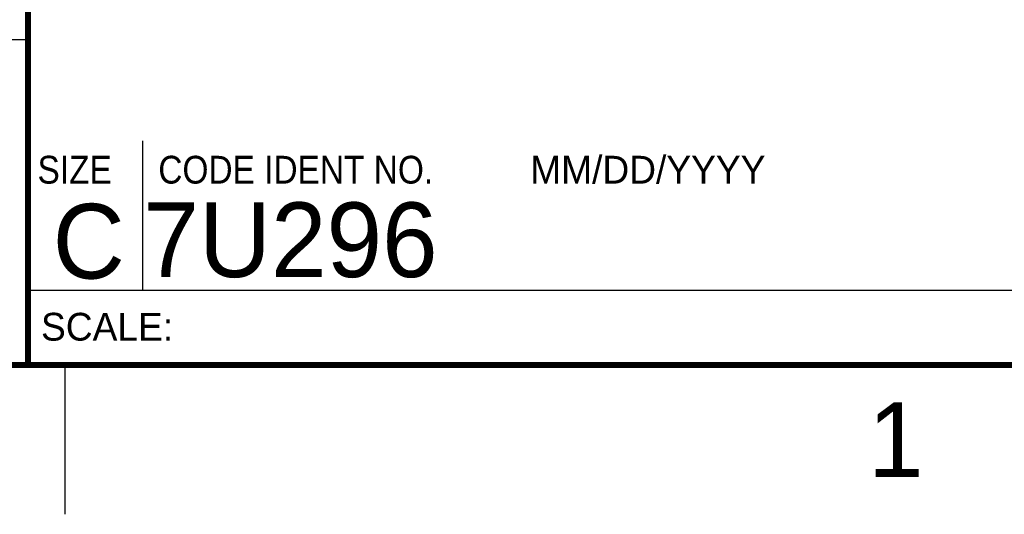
# Model space of a CAD drawing. Header units: inches. Extents: x 0 to 22, y 0 to 17.
# Tile 14 of 26: x 16.3 to 19.6, y 0 to 1.7. Entities that reach past the tile are written whole.
import ezdxf

# ---------------------------------------------------------------- set-up
doc = ezdxf.new("R2010")
doc.units = ezdxf.units.IN
doc.header["$LTSCALE"] = 1.21
doc.header["$MEASUREMENT"] = 0
doc.layers.get('0').update_dxf_attribs({"linetype": 'CONTINUOUS'})
doc.styles.add('TEXTSTYLE_2', font='txt')
doc.styles.add('TEXTSTYLE_3', font='txt', dxfattribs={"width": 0.9})

msp = doc.modelspace()

# ---------------------------------------------------------------- linework, layer by layer
at = {"color": 2, "linetype": 'CONTINUOUS'}
for p, q in [((16.375, 1.5888), (13.61, 1.5888)), ((16.76, 0.75), (16.76, 1.25)), ((16.375, 0.75), (21.5, 0.75)), ((16.5, 0), (16.5, 0.5))]:
    msp.add_line(p, q, dxfattribs=at)
at = {"color": 7, "linetype": 'CONTINUOUS', "const_width": 0.02}
for points in [[(16.375, 2.96), (16.375, 0.5)], [(0.5, 0.5), (21.5, 0.5)]]:
    msp.add_lwpolyline(points, dxfattribs=at)

# ---------------------------------------------------------------- texts
at = {"color": 2, "linetype": 'CONTINUOUS', "attachment_point": 1, "line_spacing_factor": 0.9}
for s, insert, char_height, width, style in [('SIZE', (16.407, 1.2002), 0.093, 0.3348, 'TEXTSTYLE_3'), ('CODE IDENT NO.', (16.8114, 1.2002), 0.093, 1.1718, 'TEXTSTYLE_3'), ('MM/DD/YYYY', (18.0565, 1.2002), 0.093, 0.93, 'TEXTSTYLE_2'), ('SCALE:', (16.4187, 0.6745), 0.093, 0.558, 'TEXTSTYLE_2'), ('1', (19.1875, 0.375), 0.25, 0.25, 'TEXTSTYLE_2')]:
    msp.add_mtext(s, dxfattribs=dict(at, insert=insert, char_height=char_height, width=width, style=style))
at = {"color": 7, "linetype": 'CONTINUOUS', "char_height": 0.25, "line_spacing_factor": 0.9, "style": 'TEXTSTYLE_2'}
for s, insert, width, attachment_point in [('C', (16.5785, 1.0393), 0.25, 2), ('7U296', (16.7614, 1.0441), 1.25, 1)]:
    msp.add_mtext(s, dxfattribs=dict(at, insert=insert, width=width, attachment_point=attachment_point))

doc.saveas('drawing.dxf')
